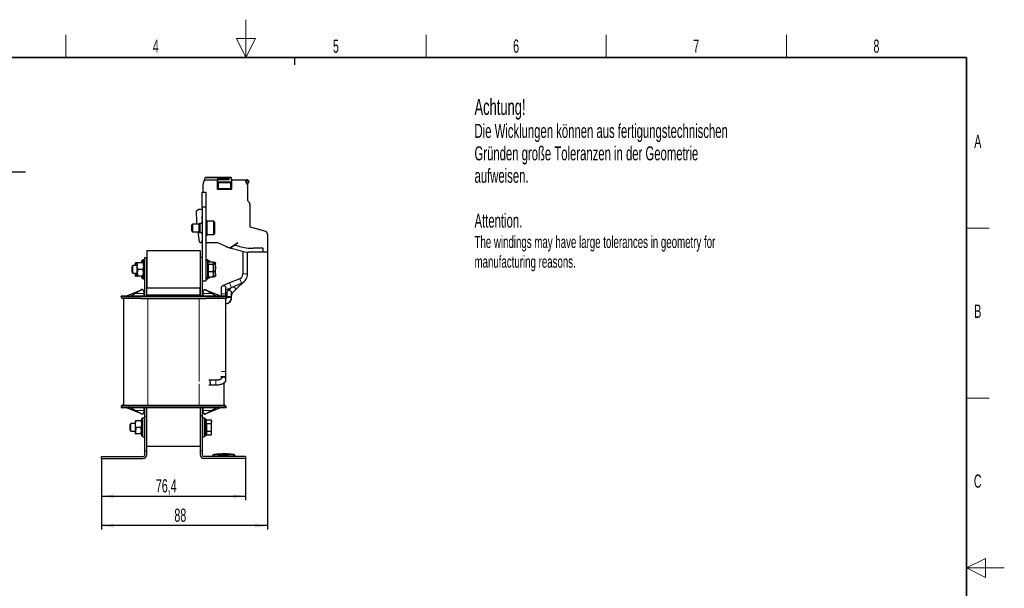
# Model space of a CAD drawing. Header units: millimetres. Extents: x 5 to 418, y 2 to 292.
# Tile 40 of 40: x 157 to 418, y 142 to 292. Entities that reach past the tile are written whole.
import ezdxf

# ---------------------------------------------------------------- set-up
doc = ezdxf.new("R2010")
doc.units = ezdxf.units.MM
doc.layers.add('SLD-0', color=7, linetype='Continuous')
doc.styles.add('SLDTEXTSTYLE0', font='TXT', dxfattribs={"width": 0.605})
doc.dimstyles.new('SLDDIMSTYLE0', dxfattribs={"dimtxt": 3.5, "dimasz": 3.302, "dimexe": 0, "dimexo": 0.0625, "dimgap": 0.875, "dimtad": 1, "dimlfac": 2, "dimrnd": 1e-09, "dimzin": 12, "dimdsep": 46, "dimtxsty": 'SLDTEXTSTYLE0', "dimsah": 1, "dimcen": 0.09, "dimadec": 0, "dimazin": 3, "dimtfac": 1, "dimtofl": 0, "dimtmove": 0, "dimatfit": 3, "dimfxl": 1, "dimfrac": 2, "dimtolj": 1, "dimtzin": 12, "dimarcsym": 0})
doc.dimstyles.new('SLDDIMSTYLE2', dxfattribs={"dimtxt": 3.5, "dimasz": 3.302, "dimexe": 0, "dimexo": 0.0625, "dimgap": 0.875, "dimtad": 1, "dimdec": 1, "dimlfac": 2, "dimrnd": 1e-09, "dimzin": 12, "dimdsep": 46, "dimtxsty": 'SLDTEXTSTYLE0', "dimsah": 1, "dimcen": 0.09, "dimadec": 0, "dimazin": 3, "dimtfac": 1, "dimtofl": 0, "dimtmove": 0, "dimatfit": 3, "dimfxl": 1, "dimfrac": 2, "dimtolj": 1, "dimtzin": 12, "dimarcsym": 0})

# ---------------------------------------------------------------- blocks, each defined once
blk = doc.blocks.new('SW_NOTE_0')
at = {"layer": 'SLD-0', "color": 0, "attachment_point": 1, "style": 'SLDTEXTSTYLE0'}
for s, insert, char_height in [('Achtung!', (0, 5.46), 4.233), ('Die Wicklungen können aus fertigungstechnischen', (0, -1.16), 3.7042), ('Gründen große Toleranzen in der Geometrie', (0, -7.1), 3.7042), ('aufweisen.', (0, -13.04), 3.704), ('Attention.', (0, -24.93), 3.704), ('The windings may have large tolerances in geometry for', (0, -30.85), 3.175), ('manufacturing reasons.', (0, -36.08), 3.175)]:
    blk.add_mtext(s, dxfattribs=dict(at, insert=insert, char_height=char_height))
blk = doc.blocks.new('SW_NOTE_0_16')
at = {"layer": 'SLD-0', "color": 0}
blk.add_line((30.24, 0), (0, 0), dxfattribs=at)
at = {"layer": 'SLD-0', "color": 0, "attachment_point": 1, "style": 'SLDTEXTSTYLE0'}
for s, insert, char_height in [('M4 Erdung', (0.46, 9.83), 3.5), ('protective earth', (1.65, 4.17), 3.175)]:
    blk.add_mtext(s, dxfattribs=dict(at, insert=insert, char_height=char_height))
blk = doc.blocks.new('_D_2')
at = {"layer": 'SLD-0'}
for p, q in [((222.69, 231.04), (222.69, 157.45)), ((178.71, 176.24), (178.71, 157.45)), ((222.69, 158.45), (178.71, 158.45))]:
    blk.add_line(p, q, dxfattribs=at)
for points in [[(178.71, 158.45), (182.01, 157.94), (182.01, 158.95)], [(222.69, 158.45), (219.38, 158.95), (219.38, 157.94)]]:
    blk.add_solid(points, dxfattribs=at)
at = {"layer": 'SLD-0', "insert": (198.03, 162.96), "char_height": 3.5, "attachment_point": 1, "style": 'SLDTEXTSTYLE0'}
blk.add_mtext('88', dxfattribs=at)
blk = doc.blocks.new('_D_3')
at = {"layer": 'SLD-0'}
for p, q in [((178.71, 176.24), (178.71, 165.24)), ((216.91, 176.24), (216.91, 165.24)), ((178.71, 166.24), (216.91, 166.24))]:
    blk.add_line(p, q, dxfattribs=at)
for points in [[(178.71, 166.24), (182.01, 165.73), (182.01, 166.74)], [(216.91, 166.24), (213.61, 166.74), (213.61, 165.73)]]:
    blk.add_solid(points, dxfattribs=at)
at = {"layer": 'SLD-0', "insert": (193.13, 170.75), "char_height": 3.5, "attachment_point": 1, "style": 'SLDTEXTSTYLE0'}
blk.add_mtext('76,4', dxfattribs=at)

msp = doc.modelspace()

# ---------------------------------------------------------------- linework, layer by layer
at = {"color": 7, "linetype": 'Continuous', "lineweight": 25}
for p, q in [((206.1408, 250.6126), (205.9752, 250.0351)), ((212.9961, 250.6851), (206.237, 250.6851)), ((213.2366, 250.0351), (213.1439, 250.5611)), ((205.6616, 248.9414), (205.9752, 250.0351)), ((205.6616, 246.8351), (205.6616, 248.9414)), ((205.9752, 250.0351), (209.3866, 250.0351)), ((209.3866, 250.0351), (209.3866, 247.7351)), ((209.3866, 250.0351), (209.41, 250.0351)), ((209.41, 250.0351), (209.5616, 250.0351)), ((209.41, 249.5351), (209.4109, 249.4402)), ((212.5616, 250.3851), (209.5616, 250.3851)), ((209.5616, 250.0351), (209.5616, 250.3851)), ((212.5616, 250.0351), (209.5616, 250.0351)), ((209.5729, 249.4351), (210.5721, 249.4351)), ((212.0511, 249.4351), (213.0504, 249.4351)), ((212.5616, 250.0351), (212.5616, 250.3851)), ((213.0554, 249.4427), (213.0777, 249.4326)), ((213.0635, 250.0351), (213.2133, 250.0351)), ((213.2133, 250.0351), (213.2366, 250.0351)), ((213.2366, 250.0351), (217.3616, 250.0351)), ((213.2366, 247.7351), (213.2366, 250.0351)), ((217.1616, 249.8351), (216.8866, 249.8351)), ((216.8866, 249.8351), (216.8866, 249.5351)), ((216.8866, 249.5351), (217.0366, 249.5351)), ((217.0366, 249.5351), (217.2279, 249.4838)), ((217.1866, 249.0189), (217.1866, 249.101)), ((217.3616, 249.8851), (217.2482, 249.8851)), ((217.4366, 248.8579), (217.2524, 248.9249)), ((217.4366, 248.8579), (217.4366, 244.6922)), ((205.4116, 242.8351), (205.4116, 246.8351)), ((205.4116, 246.8351), (206.4116, 246.8351)), ((206.4116, 246.8351), (206.4116, 242.8351)), ((209.5368, 247.5851), (213.0864, 247.5851)), ((206.4116, 242.8351), (205.4116, 242.8351)), ((205.4116, 242.8351), (205.4116, 223.3351)), ((206.4116, 242.8351), (206.4116, 223.3351)), ((217.5831, 244.3386), (217.8902, 244.0315)), ((218.0366, 243.678), (218.0366, 237.6855)), ((203.9203, 241.8352), (204.4116, 242.3351)), ((203.9723, 238.858), (203.9203, 241.8352)), ((204.4116, 242.3351), (205.4116, 242.3351)), ((205.3168, 240.2302), (205.3837, 238.8653)), ((202.8764, 238.3351), (202.6616, 238.1203)), ((202.6616, 236.5498), (202.6616, 238.1203)), ((204.6366, 238.3351), (202.8764, 238.3351)), ((202.8764, 238.3351), (202.8764, 236.3351)), ((204.0458, 238.3351), (203.9723, 238.858)), ((204.9116, 238.5301), (204.6366, 238.5301)), ((204.6366, 237.3351), (204.6366, 238.5301)), ((206.6616, 239.3351), (206.4116, 239.3351)), ((206.6616, 239.3351), (206.6616, 235.3351)), ((208.4616, 239.0851), (206.7616, 239.0851)), ((208.6616, 238.8851), (208.4616, 239.0851)), ((208.4616, 235.5851), (208.4616, 239.0851)), ((208.6616, 238.8851), (208.6616, 235.7851)), ((218.1091, 237.5894), (222.1433, 236.4326)), ((202.6616, 236.5498), (202.8764, 236.3351)), ((202.8764, 236.3351), (204.6366, 236.3351)), ((204.7112, 233.6003), (204.3269, 236.3351)), ((204.6366, 236.1401), (204.6366, 237.3351)), ((204.6366, 236.1401), (204.9116, 236.1401)), ((206.4116, 235.3351), (206.6616, 235.3351)), ((206.7616, 235.5851), (208.4616, 235.5851)), ((208.4616, 235.5851), (208.6616, 235.7851)), ((222.6866, 235.7116), (222.6866, 231.0351)), ((204.9792, 233.3851), (204.9588, 233.3851)), ((205.4116, 234.0922), (205.2141, 233.5496)), ((206.5515, 233.5039), (206.4116, 234.1618)), ((209.5866, 233.3851), (206.6982, 233.3851)), ((212.7229, 231.9226), (209.5866, 233.3851)), ((211.7836, 232.3587), (211.7638, 232.3698)), ((212.656, 231.9519), (211.7836, 232.3587)), ((214.8115, 233.3851), (212.7229, 231.9226)), ((212.7717, 231.9231), (214.2418, 232.9525)), ((214.2418, 232.9525), (214.7882, 233.3351)), ((215.3063, 232.4121), (214.289, 232.6847)), ((214.7882, 233.3351), (214.8115, 233.3851)), ((190.7116, 231.3351), (190.7116, 221.3351)), ((190.7116, 231.3351), (204.9116, 231.3351)), ((204.9116, 231.3351), (204.9116, 221.3351)), ((212.6647, 231.9498), (212.656, 231.9519)), ((212.7717, 231.9231), (212.7362, 231.9319)), ((215.8408, 231.1579), (212.7717, 231.9231)), ((216.1866, 231.0803), (216.1866, 225.1351)), ((217.4366, 225.1351), (217.4366, 230.9383)), ((221.5866, 230.9351), (217.6552, 230.9351)), ((221.4366, 231.9351), (218.9298, 231.9351)), ((221.5866, 230.9351), (221.5866, 231.7851)), ((222.5866, 230.9351), (221.5866, 230.9351)), ((187.0264, 227.3351), (186.8116, 227.1203)), ((186.8116, 225.5498), (186.8116, 227.1203)), ((188.2116, 227.3351), (187.0264, 227.3351)), ((187.0264, 225.3351), (187.0264, 227.3351)), ((187.8679, 228.0851), (187.7116, 228.0851)), ((187.7116, 227.3351), (187.7116, 228.0851)), ((188.1547, 228.0851), (187.8679, 228.0851)), ((188.3679, 228.0851), (188.2116, 228.0851)), ((188.2116, 227.2101), (188.2116, 228.0851)), ((188.2116, 225.4601), (188.2116, 227.2101)), ((189.6553, 228.0851), (188.3679, 228.0851)), ((189.7116, 228.5851), (189.3116, 228.5851)), ((189.3116, 228.5851), (189.3116, 228.0851)), ((190.2116, 228.8351), (189.7116, 228.8351)), ((189.7116, 228.0915), (189.7116, 228.8351)), ((190.2116, 228.5851), (189.8116, 228.5851)), ((189.8116, 228.5851), (189.8116, 224.0851)), ((190.2116, 229.4851), (190.7116, 229.4851)), ((190.2116, 219.2351), (190.2116, 229.4851)), ((190.7116, 219.2351), (190.7116, 229.4851)), ((205.4116, 229.4851), (204.9116, 229.4851)), ((204.9116, 229.4851), (204.9116, 219.2351)), ((205.4116, 229.4851), (205.4116, 219.2351)), ((206.9116, 228.8351), (206.4116, 228.8351)), ((206.8116, 228.5851), (206.4116, 228.5851)), ((206.8116, 228.5851), (206.8116, 224.0851)), ((207.0116, 227.9206), (206.8116, 227.8051)), ((206.9116, 228.8351), (206.9116, 227.8628)), ((207.3116, 228.5851), (206.9116, 228.5851)), ((207.0116, 228.3013), (208.3131, 228.3013)), ((207.0116, 227.7218), (207.0116, 228.3013)), ((207.0116, 227.7218), (208.3131, 227.7218)), ((207.0116, 227.7218), (207.0116, 225.7555)), ((207.3116, 228.5851), (207.3116, 228.3013)), ((208.3131, 228.3013), (208.4116, 228.0116)), ((208.4116, 228.0116), (208.3131, 227.7218)), ((208.3307, 228.2494), (208.8131, 228.2494)), ((208.4116, 228.0851), (208.381, 228.1693)), ((208.4116, 228.0116), (208.4116, 228.0851)), ((208.4116, 226.7386), (208.4116, 228.0116)), ((208.4116, 227.8526), (208.8131, 227.8526)), ((208.8131, 228.2494), (208.9116, 228.051)), ((208.9116, 228.051), (208.8131, 227.8526)), ((208.9116, 226.8954), (208.9116, 228.051)), ((186.8116, 225.5498), (187.0264, 225.3351)), ((187.0264, 225.3351), (188.2116, 225.3351)), ((187.7116, 224.5851), (187.7116, 225.3351)), ((187.7245, 225.3351), (187.8679, 224.5851)), ((188.1547, 224.5851), (187.8679, 224.5851)), ((188.3679, 226.3351), (188.2116, 225.4601)), ((188.2116, 224.5851), (188.2116, 225.4601)), ((189.6553, 226.3351), (188.3679, 226.3351)), ((189.6553, 224.5851), (188.3679, 224.5851)), ((189.3116, 224.5851), (189.3116, 224.0851)), ((189.6553, 224.5851), (189.8116, 225.4601)), ((189.6553, 224.5851), (189.8116, 224.5851)), ((189.7116, 223.8351), (189.7116, 224.5538)), ((206.8116, 224.8651), (207.0116, 224.7496)), ((206.9116, 224.8073), (206.9116, 223.8351)), ((207.0116, 225.7555), (208.3131, 225.7555)), ((207.0116, 225.7555), (207.0116, 224.3688)), ((208.4116, 225.0622), (208.3131, 225.7555)), ((208.3131, 224.3688), (208.4116, 225.0622)), ((208.3131, 224.3688), (208.3605, 224.5083)), ((208.381, 224.5008), (208.4116, 224.5851)), ((208.4116, 225.0622), (208.4116, 226.7386)), ((208.4116, 225.9382), (208.8131, 225.9382)), ((208.4116, 224.5851), (208.4116, 225.0622)), ((208.8131, 224.4207), (208.9116, 224.6192)), ((208.9116, 225.1795), (208.9116, 226.8954)), ((208.9116, 225.1795), (208.9116, 224.5887)), ((189.3116, 224.0851), (189.7116, 224.0851)), ((189.7116, 223.8351), (190.2116, 223.8351)), ((189.8116, 224.0851), (190.2116, 224.0851)), ((205.4116, 223.3351), (206.4116, 223.3351)), ((206.4116, 224.0851), (206.8116, 224.0851)), ((206.4116, 223.8351), (206.9116, 223.8351)), ((206.9116, 224.0851), (207.3116, 224.0851)), ((207.0116, 224.3688), (208.3131, 224.3688)), ((207.3116, 224.3688), (207.3116, 224.0851)), ((208.3307, 224.4207), (208.8131, 224.4207)), ((212.6621, 222.7375), (210.819, 221.9611)), ((215.3454, 223.8679), (212.6621, 222.7375)), ((213.1474, 221.5856), (215.8307, 222.716)), ((214.4282, 221.0872), (216.6475, 223.2589)), ((183.8866, 219.0351), (183.8866, 219.2351)), ((185.8866, 219.2351), (183.8866, 219.2351)), ((185.1366, 219.2351), (189.3616, 220.8851)), ((209.7366, 219.2351), (185.8866, 219.2351)), ((187.7389, 219.9851), (186.3866, 219.2351)), ((189.3616, 220.8851), (187.7389, 219.9851)), ((189.3616, 220.8851), (189.3616, 220.9851)), ((189.7116, 220.9851), (189.3616, 220.9851)), ((190.0616, 220.3351), (189.7116, 220.9851)), ((190.0616, 219.9851), (190.0616, 220.3351)), ((190.0616, 219.2351), (190.0616, 219.9851)), ((204.9116, 221.3351), (190.7116, 221.3351)), ((190.7116, 219.4851), (190.7116, 221.3351)), ((204.9116, 219.4851), (190.7116, 219.4851)), ((190.7116, 219.4851), (190.7116, 219.2351)), ((204.9116, 219.4851), (204.9116, 221.3351)), ((204.9116, 219.4851), (204.9116, 219.2351)), ((205.9116, 220.9851), (205.5616, 220.3351)), ((205.5616, 220.3351), (205.5616, 219.9851)), ((205.5616, 219.9851), (205.5616, 219.2351)), ((205.9116, 220.9851), (206.2616, 220.9851)), ((206.2616, 220.8851), (206.2616, 220.9851)), ((207.8843, 219.9851), (206.2616, 220.8851)), ((206.2616, 220.8851), (210.4366, 219.2546)), ((209.2366, 219.2351), (207.8843, 219.9851)), ((211.7366, 219.2351), (209.7366, 219.2351)), ((210.4366, 221.3851), (210.4366, 219.8851)), ((210.4366, 219.8851), (210.4366, 219.2351)), ((211.6866, 220.9702), (213.1474, 221.5856)), ((211.6866, 219.8851), (211.6866, 221.3851)), ((211.6866, 219.2351), (211.6866, 219.8851)), ((211.7366, 219.0351), (211.7366, 219.2351)), ((211.9366, 220.1351), (211.9366, 219.1351)), ((213.1524, 221.5877), (212.1245, 220.5818)), ((213.1866, 219.8722), (214.4282, 221.0872)), ((213.1866, 219.1351), (213.1866, 220.1351)), ((184.5116, 218.6351), (184.5116, 190.3351)), ((189.141, 218.6351), (185.8866, 218.6351)), ((189.141, 218.6351), (191.0116, 218.6351)), ((191.0116, 218.6351), (204.6116, 218.6351)), ((204.6116, 218.6351), (206.4823, 218.6351)), ((209.7366, 218.6351), (206.4823, 218.6351)), ((211.6866, 199.2546), (211.6866, 218.8414)), ((211.9366, 219.1351), (211.9366, 218.8856)), ((213.1866, 218.8856), (213.1866, 219.1351)), ((213.1866, 218.7278), (213.1866, 218.8856)), ((211.6866, 197.442), (211.6866, 199.2546)), ((207.5616, 196.9851), (207.1707, 197.0002)), ((207.1707, 195.7201), (207.5616, 195.7351)), ((207.5246, 195.7351), (209.0616, 195.7351)), ((209.0616, 196.9851), (207.5489, 196.9851)), ((207.5616, 196.3601), (207.5616, 196.9851)), ((207.5616, 196.3601), (207.5616, 195.7351)), ((210.4366, 198.0758), (210.4366, 197.442)), ((210.4366, 197.442), (210.4366, 197.2963)), ((211.1116, 196.2437), (211.1116, 190.3351)), ((211.6866, 197.2053), (211.6866, 197.442)), ((211.6866, 197.2049), (211.6866, 197.2053)), ((211.6866, 196.994), (211.6866, 197.2049)), ((183.8866, 189.9351), (183.8866, 189.7351)), ((183.8866, 189.7351), (185.8866, 189.7351)), ((189.3616, 188.0851), (185.1366, 189.7351)), ((185.8866, 190.3351), (189.141, 190.3351)), ((185.8866, 189.7351), (209.7366, 189.7351)), ((186.3866, 189.7351), (187.7389, 188.9851)), ((187.7389, 188.9851), (189.3616, 188.0851)), ((189.141, 190.3351), (191.0116, 190.3351)), ((189.3616, 188.0851), (189.3616, 187.9851)), ((189.7116, 187.9851), (189.3616, 187.9851)), ((189.7116, 187.9851), (190.0616, 188.6351)), ((190.0616, 188.9851), (190.0616, 189.7351)), ((190.0616, 188.6351), (190.0616, 188.9851)), ((190.2116, 187.4851), (190.2116, 189.7351)), ((190.7116, 187.4851), (190.7116, 189.7351)), ((191.0116, 190.3351), (204.6116, 190.3351)), ((204.6116, 190.3351), (206.4823, 190.3351)), ((204.9116, 189.7351), (204.9116, 187.4851)), ((205.4116, 189.7351), (205.4116, 187.4851)), ((205.5616, 189.7351), (205.5616, 188.9851)), ((205.5616, 188.9851), (205.5616, 188.6351)), ((205.5616, 188.6351), (205.9116, 187.9851)), ((205.9116, 187.9851), (206.2616, 187.9851)), ((210.4866, 189.7351), (206.2616, 188.0851)), ((206.2616, 188.0851), (207.8843, 188.9851)), ((206.2616, 188.0851), (206.2616, 187.9851)), ((206.4823, 190.3351), (209.7366, 190.3351)), ((207.8843, 188.9851), (209.2366, 189.7351)), ((209.7366, 189.7351), (211.7366, 189.7351)), ((211.7366, 189.9351), (211.7366, 189.7351)), ((186.5264, 185.4851), (186.3116, 185.2703)), ((187.7116, 185.4851), (186.5264, 185.4851)), ((186.5264, 183.4851), (186.5264, 185.4851)), ((187.8679, 186.2351), (187.7116, 186.2351)), ((187.7116, 185.3601), (187.7116, 186.2351)), ((187.7116, 183.6101), (187.7116, 185.3601)), ((189.1553, 186.2351), (187.8679, 186.2351)), ((189.7116, 186.7351), (189.3116, 186.7351)), ((189.3116, 186.7351), (189.3116, 182.2351)), ((190.2116, 186.9851), (189.7116, 186.9851)), ((189.7116, 181.9851), (189.7116, 186.9851)), ((190.2116, 178.2351), (190.2116, 187.4851)), ((190.2116, 187.4851), (190.7116, 187.4851)), ((190.7116, 178.2351), (190.7116, 187.4851)), ((205.4116, 187.4851), (204.9116, 187.4851)), ((204.9116, 187.4851), (204.9116, 178.2351)), ((205.4116, 187.4851), (205.4116, 178.2351)), ((205.9116, 186.9851), (205.4116, 186.9851)), ((205.9116, 186.9851), (205.9116, 184.4851)), ((206.3116, 186.7351), (205.9116, 186.7351)), ((206.3116, 186.7351), (206.3116, 182.2351)), ((206.5116, 186.0706), (206.3116, 185.9551)), ((206.5116, 186.5058), (207.8131, 186.5058)), ((206.5116, 185.4954), (206.5116, 186.5058)), ((206.5116, 185.4954), (206.5116, 183.4747)), ((206.5116, 185.4954), (207.8131, 185.4954)), ((207.9116, 186.2351), (207.8131, 186.5058)), ((207.8131, 186.5058), (207.9116, 186.0006)), ((207.9116, 186.0006), (207.8131, 185.4954)), ((207.9116, 186.0006), (207.9116, 186.2351)), ((207.9116, 184.4851), (207.9116, 186.0006)), ((186.3116, 183.6998), (186.3116, 185.2703)), ((186.3116, 183.6998), (186.5264, 183.4851)), ((186.5264, 183.4851), (187.7116, 183.4851)), ((187.8679, 184.4851), (187.7116, 183.6101)), ((187.7116, 182.7351), (187.7116, 183.6101)), ((189.1553, 184.4851), (187.8679, 184.4851)), ((189.1553, 182.7351), (187.8679, 182.7351)), ((189.1553, 182.7351), (189.3116, 183.6101)), ((189.1553, 182.7351), (189.3116, 182.7351)), ((205.9116, 184.4851), (205.9116, 181.9851)), ((206.3116, 183.0151), (206.5116, 182.8996)), ((206.5116, 183.4747), (207.8131, 183.4747)), ((206.5116, 183.4747), (206.5116, 182.4644)), ((207.9116, 182.9695), (207.8131, 183.4747)), ((207.8131, 182.4644), (207.9116, 182.9695)), ((207.8131, 182.4644), (207.9116, 182.7351)), ((207.9116, 182.9695), (207.9116, 184.4851)), ((207.9116, 182.7351), (207.9116, 182.9695)), ((189.3116, 182.2351), (189.7116, 182.2351)), ((189.7116, 181.9851), (190.2116, 181.9851)), ((205.4116, 181.9851), (205.9116, 181.9851)), ((205.9116, 182.2351), (206.3116, 182.2351)), ((206.5116, 182.4644), (207.8131, 182.4644)), ((190.2116, 177.2351), (190.2116, 178.2351)), ((190.2116, 178.2351), (190.7116, 178.2351)), ((190.7116, 179.4851), (204.9116, 179.4851)), ((190.7116, 177.2351), (190.7116, 178.2351)), ((205.4116, 178.2351), (204.9116, 178.2351)), ((204.9116, 178.2351), (204.9116, 177.2351)), ((205.4116, 178.2351), (205.4116, 177.2351)), ((178.7116, 176.7351), (189.7116, 176.7351)), ((178.7116, 176.2351), (178.7116, 176.7351)), ((178.7116, 176.2351), (189.7116, 176.2351)), ((216.9116, 176.7351), (205.9116, 176.7351)), ((216.9116, 176.2351), (205.9116, 176.2351)), ((208.1616, 176.7351), (208.1616, 176.8911)), ((209.2219, 177.353), (208.4326, 177.2722)), ((210.1265, 177.4341), (209.1984, 177.3777)), ((210.2885, 177.3553), (209.2221, 177.3115)), ((209.2221, 177.3436), (210.2885, 177.3553)), ((209.2221, 177.3436), (209.2221, 177.3335)), ((209.2221, 177.2774), (209.2221, 177.2674)), ((210.2899, 177.4233), (209.341, 177.3788)), ((210.1907, 177.4521), (210.1251, 177.4454)), ((210.6904, 177.4213), (212.8461, 177.3914)), ((211.0392, 177.3669), (213.0287, 177.3483)), ((213.0287, 177.3383), (211.6434, 177.3513)), ((213.0524, 177.3857), (212.1255, 177.4382)), ((213.0287, 177.3483), (213.0287, 177.3383)), ((213.0287, 177.2793), (213.0287, 177.2692)), ((213.8906, 177.2722), (213.0288, 177.3604)), ((214.1616, 176.7351), (214.1616, 176.8911)), ((216.9116, 176.7351), (216.9116, 176.2351))]:
    msp.add_line(p, q, dxfattribs=at)
at = {"color": 7, "linetype": 'Continuous', "lineweight": 18}
for p, q in [((206.0793, 250.0351), (206.237, 250.5851)), ((206.237, 250.5851), (212.9961, 250.5851)), ((212.9961, 250.6851), (212.9961, 250.5851)), ((213.1439, 250.5611), (213.0454, 250.5438)), ((213.0454, 250.5438), (213.1351, 250.0351)), ((209.41, 250.0351), (209.41, 249.5351)), ((209.41, 249.5351), (209.5598, 249.5351)), ((209.4231, 249.2851), (209.4574, 249.2851)), ((209.4574, 249.2851), (209.4574, 247.7351)), ((209.4574, 249.2851), (209.5587, 249.2851)), ((209.5587, 249.2851), (209.7209, 249.2851)), ((209.5616, 250.0351), (209.5598, 249.5351)), ((213.0635, 249.5351), (209.5598, 249.5351)), ((212.5616, 250.3101), (209.5616, 250.3101)), ((209.5616, 250.1101), (212.5616, 250.1101)), ((210.6214, 249.2851), (209.7209, 249.2851)), ((209.7209, 249.2851), (209.7209, 247.7351)), ((212.9024, 249.2851), (212.0018, 249.2851)), ((212.9024, 247.7351), (212.9024, 249.2851)), ((212.9024, 249.2851), (213.0645, 249.2851)), ((213.0635, 249.5351), (213.0635, 250.0351)), ((213.2133, 249.5351), (213.0635, 249.5351)), ((213.0645, 249.2851), (213.1658, 249.2851)), ((213.1658, 247.7351), (213.1658, 249.2851)), ((213.1658, 249.2851), (213.2002, 249.2851)), ((213.2133, 249.5351), (213.2133, 250.0351)), ((209.4574, 247.7351), (209.3866, 247.7351)), ((209.5587, 247.7351), (209.4574, 247.7351)), ((209.7209, 247.7351), (209.5587, 247.7351)), ((209.7209, 247.7351), (212.9024, 247.7351)), ((213.0645, 247.7351), (212.9024, 247.7351)), ((213.1658, 247.7351), (213.0645, 247.7351)), ((213.2366, 247.7351), (213.1658, 247.7351)), ((204.9116, 237.3351), (204.9116, 238.5301)), ((206.7616, 239.0851), (206.7616, 235.5851)), ((204.9116, 236.1401), (204.9116, 237.3351)), ((216.1866, 225.1351), (216.7881, 225.1351)), ((216.7881, 225.1351), (217.4366, 225.1351)), ((212.6621, 222.7375), (212.8956, 222.1832)), ((212.8956, 222.1832), (213.1474, 221.5856)), ((213.709, 221.8222), (214.4282, 221.0872)), ((215.3454, 223.8679), (215.5789, 223.3136)), ((215.5789, 223.3136), (215.8307, 222.716)), ((185.8866, 219.0351), (185.8866, 219.2351)), ((190.0616, 219.9851), (187.7389, 219.9851)), ((207.8843, 219.9851), (205.5616, 219.9851)), ((209.7366, 219.0351), (209.7366, 219.2351)), ((210.4366, 219.8851), (211.6281, 219.8851)), ((211.6281, 219.8851), (211.6866, 219.8851)), ((185.8866, 219.0351), (183.8866, 219.0351)), ((185.8866, 218.6351), (185.8866, 219.0351)), ((209.7366, 219.0351), (185.8866, 219.0351)), ((191.0116, 218.6351), (191.0116, 190.3351)), ((204.6116, 218.6351), (204.6116, 196.6817)), ((211.7366, 219.0351), (209.7366, 219.0351)), ((209.7366, 218.6351), (209.7366, 219.0351)), ((211.9366, 219.1351), (212.5616, 219.1351)), ((211.9366, 218.8856), (212.5616, 218.8856)), ((212.5616, 219.1351), (213.1866, 219.1351)), ((212.5616, 218.8856), (213.1866, 218.8856)), ((213.1823, 218.7673), (213.1866, 218.7277)), ((210.4949, 199.2546), (211.6281, 199.2546)), ((211.6281, 199.2546), (211.6866, 199.2546)), ((204.6116, 196.0384), (204.6116, 190.3351)), ((209.0616, 196.9851), (209.0616, 196.3601)), ((209.0616, 196.3601), (209.0616, 195.7351)), ((183.8866, 189.9351), (185.8866, 189.9351)), ((185.8866, 190.3351), (185.8866, 189.9351)), ((185.8866, 189.9351), (209.7366, 189.9351)), ((185.8866, 189.9351), (185.8866, 189.7351)), ((187.7389, 188.9851), (190.0616, 188.9851)), ((205.5616, 188.9851), (207.8843, 188.9851)), ((209.7366, 190.3351), (209.7366, 189.9351)), ((209.7366, 189.9351), (211.7366, 189.9351)), ((209.7366, 189.9351), (209.7366, 189.7351)), ((208.6575, 177.241), (208.6616, 176.891)), ((208.6616, 176.7351), (208.6616, 176.891)), ((213.6657, 177.241), (213.6616, 176.891)), ((213.6616, 176.7351), (213.6616, 176.891)), ((213.8177, 177.241), (213.8582, 177.2765))]:
    msp.add_line(p, q, dxfattribs=at)
at = {"color": 7, "linetype": 'Continuous', "lineweight": 18, "flags": 128}
for points in [[(210.5721, 249.4351), (210.5817, 249.4322), (210.591, 249.4237), (210.5995, 249.4098), (210.607, 249.3911), (210.6131, 249.3684), (210.6177, 249.3425), (210.6205, 249.3143), (210.6214, 249.2851)], [(211.6281, 197.6814), (211.686, 197.4667), (211.6866, 197.442)], [(211.6281, 197.4447), (211.686, 197.23), (211.6866, 197.1994)]]:
    msp.add_lwpolyline(points, dxfattribs=at)
at = {"color": 7, "linetype": 'Continuous', "lineweight": 25, "flags": 128}
msp.add_lwpolyline([(211.6281, 221.6492), (211.686, 221.4123), (211.6866, 221.3851)], dxfattribs=at)
at = {"color": 7, "linetype": 'Continuous', "lineweight": 25}
for centre, radius, start, end in [((212.9961, 250.5351), 0.15, 10, 90), ((217.2482, 249.7851), 0.1, 90, 150), ((217.2866, 249.101), 0.1, 61.037052, 180), ((217.2866, 249.0189), 0.1, 180, 250), ((217.6615, 249.7784), 0.5242, 214.190974, 244.593396), ((217.6615, 249.7784), 0.6742, 241.037052, 244.593396), ((217.3616, 249.3609), 0.6742, 81.774378, 90), ((217.3616, 249.3609), 0.5242, 81.774378, 90), ((217.9366, 244.6922), 0.5, 180, 225), ((217.5366, 243.678), 0.5, 0, 45), ((205.4166, 240.2351), 0.1, 92.878625, 182.80637), ((204.9116, 239.0301), 0.5, 270, 0), ((206.7616, 238.9851), 0.1, 90, 180), ((218.1366, 237.6855), 0.1, 180, 254), ((204.9116, 235.6401), 0.5, 0, 90), ((206.7616, 235.6851), 0.1, 180, 270), ((221.9366, 235.7116), 0.75, 0, 74), ((204.9588, 233.6351), 0.25, 188, 270), ((204.9792, 233.6351), 0.25, 270, 340), ((206.6982, 233.5351), 0.15, 192, 270), ((214.3278, 232.8296), 0.15, 125, 255), ((218.9298, 245.9351), 14, 255, 270), ((217.6552, 238.4351), 7.5, 256, 270), ((221.4366, 231.7851), 0.15, 0, 90), ((222.5866, 231.0351), 0.1, 270, 0), ((214.8116, 225.1351), 1.375, 292.844374, 0), ((214.8116, 225.1351), 2.625, 292.844374, 0), ((211.0616, 221.3851), 0.625, 25, 180), ((212.5616, 220.1351), 0.625, 90, 180), ((212.5616, 220.1351), 0.625, 0, 90), ((184.2866, 219.0351), 0.4, 180, 270), ((211.3366, 219.0351), 0.4, 270, 0), ((211.5616, 218.8856), 0.375, 289.471221, 0), ((211.5616, 218.8856), 1.625, 274.411726, 0), ((184.2866, 189.9351), 0.4, 90, 180), ((211.3366, 189.9351), 0.4, 0, 90), ((189.7116, 177.2351), 0.5, 270, 0), ((189.7116, 177.2351), 1, 270, 0), ((205.9116, 177.2351), 1, 180, 270), ((205.9116, 177.2351), 0.5, 180, 270), ((208.5116, 176.9297), 0.35, 97.642372, 180), ((213.8116, 176.9297), 0.35, 360, 82.373309)]:
    msp.add_arc(centre, radius, start, end, dxfattribs=at)
at = {"color": 7, "linetype": 'Continuous', "lineweight": 18}
for centre, radius, start, end in [((212.9961, 250.5351), 0.05, 10, 90), ((209.573, 249.2852), 0.1499, 90.039174, 180.039375), ((209.6073, 249.2852), 0.1499, 90.039315, 180.039261), ((209.5861, 249.3011), 0.1357, 353.234655, 81.053292), ((213.0371, 249.3011), 0.1357, 98.946007, 186.765465), ((213.0159, 249.2852), 0.1499, 359.96074, 89.959814), ((213.0503, 249.2852), 0.1499, 359.96071, 89.960653), ((209.6073, 247.735), 0.1499, 179.960739, 269.960694), ((209.5861, 247.7191), 0.1357, 278.946708, 6.765345), ((213.0371, 247.7191), 0.1357, 173.234655, 261.053292), ((213.0159, 247.735), 0.1499, 270.039315, 0.039261), ((211.0684, 197.3823), 0.6346, 28.124207, 174.597406), ((211.0647, 197.1374), 0.6418, 28.614304, 163.300564), ((208.5116, 176.8911), 0.35, 90.989649, 179.997938), ((213.8116, 176.8911), 0.35, 0.002064, 89.009586)]:
    msp.add_arc(centre, radius, start, end, dxfattribs=at)
at = {"color": 7, "linetype": 'Continuous', "lineweight": 25}
for centre, start_param, end_param in [((209.5368, 247.7351), 3.14159265, 4.71238898), ((213.0864, 247.7351), 4.71238898, 6.28318531)]:
    msp.add_ellipse(centre, major_axis=(0.1502, 0), ratio=0.99862953, start_param=start_param, end_param=end_param, dxfattribs=at)
msp.add_open_spline([(206.1408, 250.6126), (206.1448, 250.6227), (206.1527, 250.6429), (206.1759, 250.6662), (206.2047, 250.6821), (206.2262, 250.6841), (206.237, 250.6851)], degree=3, dxfattribs=at)
at = {"color": 7, "linetype": 'Continuous', "lineweight": 18}
for points in [[(206.237, 250.5851), (206.2244, 250.5887), (206.1992, 250.5959), (206.1674, 250.605), (206.1452, 250.6114), (206.1423, 250.6122), (206.1408, 250.6126)], [(206.237, 250.6558), (206.237, 250.6602), (206.237, 250.6689), (206.237, 250.678), (206.237, 250.684), (206.237, 250.6847), (206.237, 250.6851)], [(206.237, 250.5851), (206.237, 250.5916), (206.237, 250.6047), (206.237, 250.6236), (206.237, 250.6411), (206.237, 250.6509), (206.237, 250.6558)], [(212.0018, 249.2851), (212.0026, 249.3047), (212.0041, 249.344), (212.0155, 249.3936), (212.0317, 249.4283), (212.0447, 249.4328), (212.0511, 249.4351)]]:
    msp.add_open_spline(points, degree=3, dxfattribs=at)
at = {"color": 7, "linetype": 'Continuous', "lineweight": 25}
for points, knots in [([(209.4123, 249.5351), (209.4116, 249.5193), (209.4101, 249.4868), (209.4106, 249.4536), (209.4108, 249.4365)], [0, 0, 0, 0, 0.48827461, 1, 1, 1, 1]), ([(210.5721, 249.4351), (210.7217, 249.4387), (211.042, 249.4466), (211.5379, 249.4486), (211.88, 249.4396), (212.0511, 249.4351)], [0, 0, 0, 0, 0.30435271, 0.65192498, 1, 1, 1, 1]), ([(213.2125, 249.4365), (213.2127, 249.4536), (213.2131, 249.4868), (213.2117, 249.5192), (213.211, 249.5351)], [0, 0, 0, 0, 0.51168604, 1, 1, 1, 1]), ([(213.2121, 249.4332), (213.2125, 249.4495), (213.2131, 249.4823), (213.2132, 249.5174), (213.2133, 249.5351)], [0, 0, 0, 0, 0.49739242, 1, 1, 1, 1]), ([(217.4581, 250.0281), (217.4846, 250.0215), (217.5377, 250.0082), (217.611, 249.9501), (217.6817, 249.8441), (217.7285, 249.651), (217.7268, 249.4541), (217.6784, 249.295), (217.6281, 249.2153), (217.5607, 249.1659), (217.4897, 249.1447), (217.4238, 249.1483), (217.3864, 249.1636), (217.3723, 249.1694)], [0, 0, 0, 0, 0.06675499, 0.13340455, 0.22442444, 0.37584422, 0.6153385, 0.69898674, 0.78325247, 0.84205453, 0.90077608, 0.96249971, 1, 1, 1, 1]), ([(217.4366, 249.8797), (217.4468, 249.8771), (217.4671, 249.8719), (217.4984, 249.8468), (217.5356, 249.7919), (217.5735, 249.6638), (217.578, 249.5258), (217.556, 249.4053), (217.5375, 249.3529), (217.5132, 249.3188), (217.4945, 249.3034), (217.4739, 249.2969), (217.4546, 249.2976), (217.4427, 249.3024), (217.4366, 249.3049)], [0, 0, 0, 0, 0.04428565, 0.08835086, 0.16671288, 0.32306678, 0.64974379, 0.74226189, 0.84493105, 0.88206098, 0.91951071, 0.94586535, 0.97222696, 1, 1, 1, 1]), ([(187.7168, 227.3351), (187.7175, 227.3565), (187.7262, 227.6105), (187.8002, 227.8582), (187.8679, 228.0851)], [0, 0, 0, 0, 0.08420507, 1, 1, 1, 1]), ([(188.2116, 227.2101), (188.2131, 227.2732), (188.2199, 227.5693), (188.3028, 227.858), (188.3679, 228.0851)], [0, 0, 0, 0, 0.21333596, 1, 1, 1, 1]), ([(188.3679, 226.3351), (188.3506, 226.3884), (188.2581, 226.6732), (188.2325, 226.9694), (188.2116, 227.2101)], [0, 0, 0, 0, 0.18736288, 1, 1, 1, 1]), ([(189.6553, 228.0851), (189.7205, 227.858), (189.8033, 227.5693), (189.8102, 227.2732), (189.8116, 227.2101)], [0, 0, 0, 0, 0.78666404, 1, 1, 1, 1]), ([(189.8116, 228.0851), (189.8115, 228.0851), (189.8092, 228.0851), (189.7295, 228.0851), (189.6553, 228.0851)], [0, 0, 0, 0, 0.07017422, 1, 1, 1, 1]), ([(189.8116, 227.2101), (189.7908, 226.9694), (189.7651, 226.6732), (189.6726, 226.3884), (189.6553, 226.3351)], [0, 0, 0, 0, 0.81263712, 1, 1, 1, 1]), ([(208.4116, 226.7386), (208.4006, 226.9873), (208.386, 227.3172), (208.3275, 227.6419), (208.3131, 227.7218)], [0, 0, 0, 0, 0.75403804, 1, 1, 1, 1]), ([(208.8131, 227.8526), (208.815, 227.8427), (208.8753, 227.5273), (208.8937, 227.2063), (208.9116, 226.8954)], [0, 0, 0, 0, 0.03111773, 1, 1, 1, 1]), ([(187.7116, 224.5851), (187.7118, 224.5851), (187.714, 224.5851), (187.7938, 224.5851), (187.8679, 224.5851)], [0, 0, 0, 0, 0.07017422, 1, 1, 1, 1]), ([(188.2116, 225.4601), (188.2118, 225.4393), (188.214, 225.1439), (188.2938, 224.8543), (188.3679, 224.5851)], [0, 0, 0, 0, 0.07017422, 1, 1, 1, 1]), ([(188.2116, 224.5851), (188.2118, 224.5851), (188.214, 224.5851), (188.2938, 224.5851), (188.3679, 224.5851)], [0, 0, 0, 0, 0.07017422, 1, 1, 1, 1]), ([(189.8116, 225.4601), (189.8115, 225.4808), (189.8092, 225.7763), (189.7295, 226.0658), (189.6553, 226.3351)], [0, 0, 0, 0, 0.07017422, 1, 1, 1, 1]), ([(208.3131, 225.7555), (208.315, 225.7656), (208.3753, 226.0896), (208.3937, 226.4193), (208.4116, 226.7386)], [0, 0, 0, 0, 0.03111773, 1, 1, 1, 1]), ([(208.9116, 226.8954), (208.9006, 226.6532), (208.886, 226.3321), (208.8275, 226.016), (208.8131, 225.9382)], [0, 0, 0, 0, 0.75403804, 1, 1, 1, 1]), ([(208.9116, 225.1795), (208.9103, 225.2427), (208.9078, 225.3694), (208.8872, 225.5594), (208.8565, 225.7492), (208.8275, 225.8752), (208.8131, 225.9382)], [0, 0, 0, 0, 0.24858179, 0.49781119, 0.7486961, 1, 1, 1, 1]), ([(208.8131, 224.4207), (208.8409, 224.5459), (208.8968, 224.7971), (208.9067, 225.0517), (208.9116, 225.1795)], [0, 0, 0, 0, 0.49811277, 1, 1, 1, 1]), ([(213.1866, 219.2784), (213.1882, 219.3203), (213.1929, 219.4511), (213.2546, 219.7031), (213.4059, 220.0166), (213.5786, 220.2502), (213.6953, 220.3689), (213.7253, 220.3994)], [0, 0, 0, 0, 0.1241953, 0.3873926, 0.64900512, 0.90979382, 1, 1, 1, 1]), ([(185.8866, 218.6351), (185.6854, 218.6351), (185.3748, 218.6351), (185.0019, 218.6351), (184.7473, 218.6351), (184.5405, 218.6351), (184.3413, 218.6351), (184.3081, 218.6351), (184.2866, 218.6351)], [0, 0, 0, 0, 0.23944295, 0.36966796, 0.49999995, 0.63022502, 0.76055705, 1, 1, 1, 1]), ([(211.3366, 218.6351), (211.3151, 218.6351), (211.282, 218.6351), (211.0828, 218.6351), (210.876, 218.6351), (210.6214, 218.6351), (210.2485, 218.6351), (209.9378, 218.6351), (209.7366, 218.6351)], [0, 0, 0, 0, 0.23944295, 0.36966796, 0.49999995, 0.63022502, 0.76055705, 1, 1, 1, 1]), ([(211.6866, 217.2689), (211.7294, 217.2711), (211.9107, 217.2806), (212.2227, 217.3705), (212.5878, 217.5658), (212.8864, 217.8464), (213.0927, 218.1876), (213.1781, 218.4936), (213.1847, 218.6746), (213.1866, 218.7278)], [0, 0, 0, 0, 0.05413774, 0.22955334, 0.40650904, 0.58341062, 0.75816712, 0.92894218, 1, 1, 1, 1]), ([(210.465, 197.322), (210.4608, 197.3165), (210.4521, 197.3052), (210.3308, 197.2231), (210.127, 197.1372), (209.8419, 197.0578), (209.4978, 197.0028), (209.2267, 196.9858), (209.0816, 196.9852), (209.0616, 196.9851)], [0, 0, 0, 0, 0.13987281, 0.28957643, 0.44728278, 0.6165674, 0.79500969, 0.9718031, 1, 1, 1, 1]), ([(209.0616, 195.7351), (209.151, 195.7364), (209.4097, 195.7403), (209.8333, 195.7839), (210.3099, 195.8817), (210.7492, 196.0315), (211.1146, 196.2273), (211.394, 196.464), (211.5821, 196.7295), (211.6747, 196.985), (211.6834, 197.1462), (211.6866, 197.2053)], [0, 0, 0, 0, 0.06948154, 0.20110929, 0.33427077, 0.47070606, 0.61316989, 0.73420274, 0.84113378, 0.94178593, 1, 1, 1, 1]), ([(211.1116, 196.1022), (211.1903, 196.1517), (211.355, 196.2554), (211.5401, 196.4756), (211.6653, 196.7317), (211.6799, 196.9119), (211.6866, 196.994)], [0, 0, 0, 0, 0.25151053, 0.52689003, 0.78427846, 1, 1, 1, 1]), ([(184.2866, 190.3351), (184.3081, 190.3351), (184.3413, 190.3351), (184.5405, 190.3351), (184.7472, 190.3351), (185.0018, 190.3351), (185.3747, 190.3351), (185.6854, 190.3351), (185.8866, 190.3351)], [0, 0, 0, 0, 0.23944295, 0.36966796, 0.49999995, 0.63022502, 0.76055705, 1, 1, 1, 1]), ([(184.4836, 190.3351), (184.4564, 190.3351), (184.3965, 190.3351), (184.3121, 190.3351), (184.2966, 190.3351), (184.2866, 190.3351)], [0, 0, 0, 0, 0.22726782, 0.49971478, 1, 1, 1, 1]), ([(184.4836, 190.3351), (184.4564, 190.3351), (184.3965, 190.3351), (184.3121, 190.3351), (184.2966, 190.3351), (184.2866, 190.3351)], [0, 0, 0, 0, 0.22726782, 0.49971478, 1, 1, 1, 1]), ([(184.4836, 190.3351), (184.4564, 190.3351), (184.3965, 190.3351), (184.3121, 190.3351), (184.2966, 190.3351), (184.2866, 190.3351)], [0, 0, 0, 0, 0.22726782, 0.49971478, 1, 1, 1, 1]), ([(209.7366, 190.3351), (209.9378, 190.3351), (210.2485, 190.3351), (210.6213, 190.3351), (210.8759, 190.3351), (211.0827, 190.3351), (211.2819, 190.3351), (211.3151, 190.3351), (211.3366, 190.3351)], [0, 0, 0, 0, 0.23944295, 0.36966796, 0.49999995, 0.63022502, 0.76055705, 1, 1, 1, 1]), ([(187.7116, 185.3601), (187.7131, 185.4232), (187.7199, 185.7193), (187.8028, 186.008), (187.8679, 186.2351)], [0, 0, 0, 0, 0.21333596, 1, 1, 1, 1]), ([(187.8679, 184.4851), (187.8506, 184.5384), (187.7581, 184.8232), (187.7325, 185.1194), (187.7116, 185.3601)], [0, 0, 0, 0, 0.18736288, 1, 1, 1, 1]), ([(189.1553, 186.2351), (189.2205, 186.008), (189.3033, 185.7193), (189.3102, 185.4232), (189.3116, 185.3601)], [0, 0, 0, 0, 0.78666404, 1, 1, 1, 1]), ([(189.3116, 186.2351), (189.3115, 186.2351), (189.3092, 186.2351), (189.2295, 186.2351), (189.1553, 186.2351)], [0, 0, 0, 0, 0.07017422, 1, 1, 1, 1]), ([(189.3116, 185.3601), (189.2908, 185.1194), (189.2651, 184.8232), (189.1726, 184.5384), (189.1553, 184.4851)], [0, 0, 0, 0, 0.81263712, 1, 1, 1, 1]), ([(207.9116, 184.4851), (207.9006, 184.7407), (207.886, 185.0797), (207.8275, 185.4134), (207.8131, 185.4954)], [0, 0, 0, 0, 0.75403804, 1, 1, 1, 1]), ([(187.7116, 183.6101), (187.7118, 183.5893), (187.714, 183.2939), (187.7938, 183.0043), (187.8679, 182.7351)], [0, 0, 0, 0, 0.07017422, 1, 1, 1, 1]), ([(187.7116, 182.7351), (187.7118, 182.7351), (187.714, 182.7351), (187.7938, 182.7351), (187.8679, 182.7351)], [0, 0, 0, 0, 0.07017422, 1, 1, 1, 1]), ([(189.3116, 183.6101), (189.3115, 183.6308), (189.3092, 183.9263), (189.2295, 184.2158), (189.1553, 184.4851)], [0, 0, 0, 0, 0.07017422, 1, 1, 1, 1]), ([(207.8131, 183.4747), (207.815, 183.4851), (207.8753, 183.8181), (207.8937, 184.1569), (207.9116, 184.4851)], [0, 0, 0, 0, 0.03111773, 1, 1, 1, 1]), ([(210.2899, 177.4233), (210.4934, 177.4438), (210.7218, 177.4669), (210.9505, 177.4566), (210.9754, 177.4555)], [0, 0, 0, 0, 0.891034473, 1, 1, 1, 1]), ([(211.4887, 177.4742), (211.3676, 177.4843), (211.1055, 177.5063), (210.8435, 177.4821), (210.7026, 177.4691)], [0, 0, 0, 0, 0.46211702, 1, 1, 1, 1]), ([(212.8461, 177.3914), (212.3257, 177.4387), (211.7022, 177.4954), (211.0785, 177.4611), (210.9754, 177.4555)], [0, 0, 0, 0, 0.83462814, 1, 1, 1, 1]), ([(209.2221, 177.2774), (209.7427, 177.2889), (211.0115, 177.317), (212.2805, 177.2932), (213.0287, 177.2793)], [0, 0, 0, 0, 0.41032902, 1, 1, 1, 1]), ([(213.0287, 177.2692), (212.7686, 177.2752), (212.2484, 177.2872), (211.3537, 177.2961), (210.3448, 177.293), (209.5963, 177.2759), (209.2221, 177.2674)], [0, 0, 0, 0, 0.2050253, 0.41007175, 0.70499817, 1, 1, 1, 1]), ([(210.6904, 177.3848), (210.6873, 177.3833), (210.6811, 177.3801), (210.6329, 177.3752), (210.5619, 177.3707), (210.4733, 177.367), (210.3779, 177.3645), (210.2864, 177.3633), (210.2089, 177.3635), (210.1545, 177.3652), (210.134, 177.3675), (210.1327, 177.3692), (210.1324, 177.3696)], [0, 0, 0, 0, 0.10757798, 0.21515508, 0.32274135, 0.43026457, 0.53768053, 0.64498647, 0.75221291, 0.85941064, 0.96664045, 1, 1, 1, 1])]:
    msp.add_open_spline(points, degree=3, knots=knots, dxfattribs=at)
at = {"color": 7, "linetype": 'Continuous', "lineweight": 18}
for points, knots in [([(209.4109, 249.4402), (209.4117, 249.4119), (209.4134, 249.3554), (209.417, 249.3094), (209.4203, 249.288), (209.4221, 249.2861), (209.4231, 249.2851)], [0, 0, 0, 0, 0.32432296, 0.64855797, 0.82332587, 1, 1, 1, 1]), ([(209.5598, 249.5351), (209.5599, 249.5247), (209.5603, 249.5021), (209.5625, 249.4757), (209.5649, 249.4571), (209.5671, 249.4452), (209.5698, 249.4368), (209.5718, 249.4357), (209.5729, 249.4351)], [0, 0, 0, 0, 0.19791379, 0.42989738, 0.5593716, 0.69753733, 0.84440973, 1, 1, 1, 1]), ([(212.0018, 249.2851), (211.7503, 249.3026), (211.2883, 249.3348), (210.8301, 249.3006), (210.6214, 249.2851)], [0, 0, 0, 0, 0.54452614, 1, 1, 1, 1]), ([(213.0504, 249.4351), (213.0514, 249.4357), (213.0534, 249.4368), (213.0561, 249.4452), (213.0584, 249.4571), (213.0607, 249.4757), (213.0629, 249.5021), (213.0633, 249.5247), (213.0635, 249.5351)], [0, 0, 0, 0, 0.15555694, 0.30240546, 0.44055684, 0.57002625, 0.80202882, 1, 1, 1, 1]), ([(213.2002, 249.2851), (213.2019, 249.2888), (213.2052, 249.2961), (213.2096, 249.3507), (213.2113, 249.4057), (213.2121, 249.4332)], [0, 0, 0, 0, 0.33646055, 0.66786983, 1, 1, 1, 1]), ([(208.6616, 176.891), (208.6054, 176.8909), (208.493, 176.8905), (208.3432, 176.8903), (208.2301, 176.8904), (208.1702, 176.8906), (208.164, 176.8909), (208.1616, 176.8911)], [0, 0, 0, 0, 0.21467278, 0.42935247, 0.64402667, 0.85869576, 1, 1, 1, 1]), ([(208.465, 177.2765), (208.465, 177.2765), (208.4515, 177.2884), (208.4785, 177.2647), (208.5056, 177.241)], [0, 0, 0, 0, 0.000130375, 1, 1, 1, 1]), ([(208.5056, 177.241), (208.5064, 177.2409), (208.5086, 177.2406), (208.5271, 177.2403), (208.5615, 177.2403), (208.6066, 177.2405), (208.6406, 177.2408), (208.6575, 177.241)], [0, 0, 0, 0, 0.14056698, 0.35532785, 0.57084386, 0.7860438, 1, 1, 1, 1]), ([(208.6575, 177.241), (209.2259, 177.2464), (210.3628, 177.2572), (212.0324, 177.2568), (213.1333, 177.2461), (213.6657, 177.241)], [0, 0, 0, 0, 0.34049894, 0.6810495, 1, 1, 1, 1]), ([(213.6616, 176.891), (213.13, 176.8964), (212.0309, 176.9074), (210.3642, 176.9079), (209.2291, 176.8967), (208.6616, 176.891)], [0, 0, 0, 0, 0.31897731, 0.65947606, 1, 1, 1, 1]), ([(214.1616, 176.8911), (214.1561, 176.8909), (214.145, 176.8905), (214.0588, 176.8904), (213.932, 176.8904), (213.7914, 176.8906), (213.6985, 176.8909), (213.6616, 176.891)], [0, 0, 0, 0, 0.21467234, 0.42935197, 0.64402608, 0.85869542, 1, 1, 1, 1]), ([(213.6657, 177.241), (213.6768, 177.2408), (213.7049, 177.2406), (213.7473, 177.2403), (213.7857, 177.2403), (213.8121, 177.2405), (213.8158, 177.2408), (213.8177, 177.241)], [0, 0, 0, 0, 0.14065692, 0.35550386, 0.57103286, 0.78617162, 1, 1, 1, 1])]:
    msp.add_open_spline(points, degree=3, knots=knots, dxfattribs=at)
at = {"layer": 'SLD-0', "lineweight": 18}
for p, q in [((217, 292.5), (217, 282.5)), ((169.25, 282.5), (169.25, 288.5)), ((219.5, 287.5), (214.5, 287.5)), ((214.5, 287.5), (217, 282.5)), ((217, 282.5), (219.5, 287.5)), ((264.75, 282.5), (264.75, 288.5)), ((312.5, 282.5), (312.5, 288.5)), ((360.25, 282.5), (360.25, 288.5)), ((408, 237.25), (414, 237.25)), ((408, 192.25), (414, 192.25)), ((413, 149.75), (408, 147.25)), ((413, 144.75), (413, 149.75)), ((418, 147.25), (408, 147.25)), ((408, 147.25), (413, 144.75))]:
    msp.add_line(p, q, dxfattribs=at)
at = {"layer": 'SLD-0', "lineweight": 35}
for p, q in [((408, 282.5), (26, 282.5)), ((408, 12), (408, 282.5))]:
    msp.add_line(p, q, dxfattribs=at)
at = {"layer": 'SLD-0'}
msp.add_line((230, 280.5), (230, 282.5), dxfattribs=at)
msp.add_line((230, 280.5), (230, 282.5), dxfattribs=at)

# ---------------------------------------------------------------- block references
for name, p in [('SW_NOTE_0', (277.5822, 266.0419)), ('SW_NOTE_0_16', (128.3325, 252.0732))]:
    msp.add_blockref(name, p, dxfattribs=at)

# ---------------------------------------------------------------- texts
at = {"layer": 'SLD-0', "char_height": 3.5, "attachment_point": 2, "style": 'SLDTEXTSTYLE0'}
for s, insert in [('4', (193.1027, 287.243)), ('5', (240.8527, 287.243)), ('6', (288.6027, 287.243)), ('7', (336.3527, 287.243)), ('8', (384.1027, 287.243)), ('A', (410.9816, 262.0011)), ('B', (410.9816, 217.0011)), ('C', (410.9597, 172.0011))]:
    msp.add_mtext(s, dxfattribs=dict(at, insert=insert))

# ---------------------------------------------------------------- dimensions: what is measured, and where the dimension line sits
at = {"layer": 'SLD-0'}
for base, p1, p2, dimstyle, picture, middle in [((178.7116177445, 158.4455494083), (222.6866177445, 231.0350811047), (178.7116177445, 176.2350811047), 'SLDDIMSTYLE2', '_D_2', (200.6991177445, 158.4455494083)), ((216.9116, 166.2351), (178.7116, 176.2351), (216.9116, 176.2351), 'SLDDIMSTYLE0', '_D_3', (197.8116, 166.2351))]:
    dim = msp.add_linear_dim(base=base, p1=p1, p2=p2, dimstyle=dimstyle, dxfattribs=at)
    dim.commit()
    dim.dimension.update_dxf_attribs({"geometry": picture, "text_midpoint": middle, "dimtype": 160})

doc.saveas('drawing.dxf')
